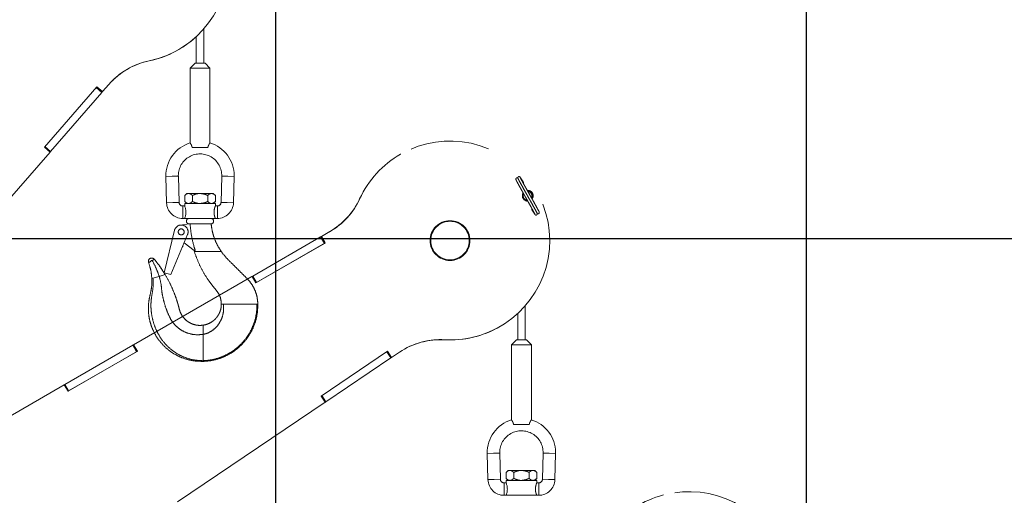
# Paper-space layout 'Sheet8' of a CAD drawing. Header units: inches. Extents: x 2.62 to 9.83, y 0.45 to 7.44.
# Tile 9 of 11: x 6.07 to 7.3, y 5.63 to 6.23. Entities that reach past the tile are written whole.
import ezdxf

# ---------------------------------------------------------------- set-up
doc = ezdxf.new("R2010")
doc.units = ezdxf.units.IN
doc.header["$MEASUREMENT"] = 0
doc.linetypes.add('PHANTOM', pattern=[0.5, 0.25, -0.05, 0.05, -0.05, 0.05, -0.05])
doc.layers.add('FORMAT', color=7, linetype='Continuous')
doc.styles.add('SLDTEXTSTYLE0', font='TXT', dxfattribs={"width": 0.75})
doc.dimstyles.new('SLDDIMSTYLE11', dxfattribs={"dimtxt": 0.104167, "dimasz": 0.13, "dimexe": 0, "dimexo": 0.0625, "dimgap": 0.026042, "dimtad": 0, "dimtih": 1, "dimtoh": 1, "dimdec": 1, "dimlfac": 18, "dimrnd": 1e-09, "dimzin": 12, "dimdsep": 46, "dimtxsty": 'SLDTEXTSTYLE0', "dimsah": 1, "dimcen": 0.09, "dimadec": 0, "dimazin": 3, "dimtfac": 1, "dimtdec": 1, "dimtofl": 0, "dimtmove": 0, "dimatfit": 3, "dimfxl": 1, "dimfrac": 2, "dimtolj": 1, "dimtzin": 12, "dimarcsym": 0})
doc.dimstyles.new('SLDDIMSTYLE13', dxfattribs={"dimtxt": 0.104167, "dimasz": 0.13, "dimexe": 0, "dimexo": 0.0625, "dimgap": 0.026042, "dimtad": 0, "dimtih": 1, "dimtoh": 1, "dimlfac": 18, "dimrnd": 1e-09, "dimzin": 12, "dimdsep": 46, "dimtxsty": 'SLDTEXTSTYLE0', "dimsah": 1, "dimcen": 0.09, "dimadec": 0, "dimazin": 3, "dimtfac": 1, "dimtofl": 0, "dimtmove": 0, "dimatfit": 3, "dimfxl": 1, "dimfrac": 2, "dimtolj": 1, "dimtzin": 12, "dimarcsym": 0})

# ---------------------------------------------------------------- blocks, each defined once
blk = doc.blocks.new('_D_56')
at = {"layer": 'FORMAT', "color": 7}
for p, q in [((6.2512, 6.6212), (3.4981, 6.6212)), ((3.6231, 6.6212), (3.6231, 5.1191)), ((3.4692, 5.098), (3.4375, 5.098)), ((3.4375, 5.098), (3.4375, 4.9325)), ((3.777, 5.098), (3.8087, 5.098)), ((3.8087, 5.098), (3.8087, 4.9325)), ((3.4375, 4.9325), (3.4692, 4.9325)), ((3.8087, 4.9325), (3.777, 4.9325)), ((3.6231, 3.2835), (3.6231, 4.7725)), ((4.3396, 3.2835), (3.4981, 3.2835))]:
    blk.add_line(p, q, dxfattribs=at)
for points in [[(3.6231, 6.6212), (3.6031, 6.4912), (3.6431, 6.4912)], [(3.6231, 3.2835), (3.6431, 3.4135), (3.6031, 3.4135)]]:
    blk.add_solid(points, dxfattribs=at)
at = {"layer": 'FORMAT', "color": 7, "char_height": 0.10417, "attachment_point": 1, "style": 'SLDTEXTSTYLE0'}
for s, insert in [('1526', (3.4692, 5.0668)), ('60.1', (3.4884, 4.9068))]:
    blk.add_mtext(s, dxfattribs=dict(at, insert=insert))
blk = doc.blocks.new('_D_57')
at = {"layer": 'FORMAT', "color": 7}
for p, q in [((8.5915, 5.9772), (9.4703, 5.9772)), ((9.3453, 5.9772), (9.3453, 4.6996)), ((9.3453, 3.2835), (9.3453, 4.5341)), ((8.4277, 3.2835), (9.4703, 3.2835))]:
    blk.add_line(p, q, dxfattribs=at)
for points in [[(9.3453, 5.9772), (9.3253, 5.8472), (9.3653, 5.8472)], [(9.3453, 3.2835), (9.3653, 3.4135), (9.3253, 3.4135)]]:
    blk.add_solid(points, dxfattribs=at)
at = {"layer": 'FORMAT', "color": 7, "insert": (8.8789, 4.6684), "char_height": 0.104167, "attachment_point": 1, "style": 'SLDTEXTSTYLE0'}
blk.add_mtext('HOOK HEIGHT', dxfattribs=at)

psp = doc.layouts.new('Sheet8')

# ---------------------------------------------------------------- linework, layer by layer
at = {"color": 7, "linetype": 'Continuous'}
for p, q in [((6.38962, 1.9502), (6.38962, 7.28353)), ((7.05629, 1.9502), (7.05629, 7.28353)), ((4.38962, 5.9502), (7.72296, 5.9502))]:
    psp.add_line(p, q, dxfattribs=at)
at = {"color": 7, "linetype": 'PHANTOM', "lineweight": 18}
for p, q in [((6.29923, 6.17061), (6.29923, 6.21358)), ((6.28985, 6.20393), (6.28985, 6.17061)), ((6.29287, 6.20683), (6.29308, 6.20703)), ((6.23053, 6.17329), (6.23073, 6.17349)), ((6.28829, 6.17061), (6.28204, 6.16436)), ((6.30079, 6.17061), (6.28829, 6.17061)), ((6.30704, 6.16436), (6.30079, 6.17061)), ((6.28204, 6.16436), (6.28204, 6.07016)), ((6.30704, 6.16436), (6.28204, 6.16436)), ((6.30704, 6.07016), (6.30704, 6.16436)), ((6.0991, 6.06496), (6.16506, 6.14085)), ((6.10676, 6.0595), (6.17135, 6.1338)), ((6.17135, 6.1338), (6.16428, 6.13995)), ((6.17183, 6.13435), (6.16476, 6.1405)), ((6.16506, 6.14085), (6.17214, 6.1347)), ((6.17135, 6.1338), (6.17183, 6.13435)), ((6.17183, 6.13435), (6.17204, 6.13459)), ((6.17194, 6.13449), (6.17214, 6.1347)), ((6.17214, 6.1347), (6.17995, 6.14368)), ((6.10617, 6.05881), (6.0991, 6.06496)), ((6.10617, 6.05882), (6.09911, 6.06497)), ((6.10625, 6.05891), (6.09919, 6.06506)), ((6.10676, 6.0595), (6.09969, 6.06564)), ((6.10625, 6.05891), (6.10676, 6.0595)), ((6.30439, 6.0643), (6.28469, 6.0643)), ((5.95926, 5.88979), (6.10617, 6.05881)), ((6.10617, 6.05882), (6.10625, 6.05891)), ((6.10617, 6.05881), (6.10617, 6.05882)), ((6.5467, 6.05618), (6.54645, 6.05604)), ((6.25168, 6.02811), (6.25949, 6.02832)), ((6.25168, 6.02811), (6.25254, 5.99505)), ((6.25949, 6.02832), (6.2673, 6.02852)), ((6.26816, 5.99546), (6.2673, 6.02852)), ((6.32178, 6.02852), (6.32091, 5.99546)), ((6.32959, 6.02832), (6.32178, 6.02852)), ((6.3374, 6.02811), (6.32959, 6.02832)), ((6.33653, 5.99505), (6.3374, 6.02811)), ((6.27787, 6.00671), (6.27529, 6.00414)), ((6.27529, 6.00414), (6.27529, 5.99666)), ((6.2801, 6.00671), (6.27787, 6.00671)), ((6.29454, 6.00671), (6.2801, 6.00671)), ((6.28491, 6.00414), (6.28491, 5.99666)), ((6.30898, 6.00671), (6.29454, 6.00671)), ((6.30416, 6.00414), (6.30416, 5.99666)), ((6.31121, 6.00671), (6.30898, 6.00671)), ((6.31379, 6.00414), (6.31121, 6.00671)), ((6.31379, 6.00414), (6.31379, 5.99666)), ((6.49501, 5.99991), (6.49526, 6.00006)), ((6.25254, 5.99505), (6.26035, 5.99526)), ((6.26035, 5.99526), (6.26816, 5.99546)), ((6.27529, 5.99096), (6.27278, 5.99096)), ((6.27278, 5.98315), (6.27278, 5.99096)), ((6.27529, 5.99666), (6.27787, 5.99408)), ((6.27529, 5.99408), (6.27529, 5.99096)), ((6.27529, 5.99408), (6.31379, 5.99408)), ((6.31121, 5.99408), (6.31379, 5.99666)), ((6.31629, 5.99096), (6.31375, 5.99096)), ((6.31379, 5.99086), (6.31379, 5.99408)), ((6.31629, 5.98315), (6.31629, 5.99096)), ((6.32872, 5.99526), (6.32091, 5.99546)), ((6.33653, 5.99505), (6.32872, 5.99526)), ((6.27278, 5.97533), (6.27278, 5.98315)), ((6.27278, 5.97533), (6.27529, 5.97533)), ((6.31379, 5.97533), (6.27529, 5.97533)), ((6.31379, 5.97533), (6.31629, 5.97533)), ((6.31629, 5.97533), (6.31629, 5.98315)), ((6.24944, 5.9068), (6.2625, 5.96044)), ((6.2698, 5.96697), (6.28109, 5.96842)), ((6.28091, 5.96842), (6.28109, 5.96842)), ((6.28109, 5.96842), (6.28183, 5.96842)), ((6.28183, 5.96842), (6.30773, 5.96842)), ((6.27889, 5.95505), (6.25785, 5.90476)), ((6.36071, 5.90284), (6.44597, 5.95206)), ((6.44597, 5.95206), (6.4466, 5.95243)), ((6.45066, 5.94395), (6.44597, 5.95206)), ((6.44677, 5.95253), (6.4466, 5.95243)), ((6.45129, 5.94431), (6.4466, 5.95243)), ((6.45733, 5.95862), (6.44677, 5.95253)), ((6.44677, 5.95253), (6.44702, 5.95267)), ((6.44677, 5.95253), (6.45146, 5.94441)), ((6.45758, 5.95876), (6.44702, 5.95267)), ((6.44702, 5.95267), (6.45171, 5.94455)), ((6.45733, 5.95862), (6.45758, 5.95876)), ((6.2728, 5.93995), (6.27312, 5.94126)), ((6.28697, 5.93507), (6.27454, 5.94466)), ((6.45171, 5.94455), (6.36463, 5.89427)), ((6.3654, 5.89472), (6.45066, 5.94395)), ((6.45066, 5.94395), (6.45129, 5.94431)), ((6.45146, 5.94441), (6.45129, 5.94431)), ((6.45146, 5.94441), (6.45171, 5.94455)), ((6.28853, 5.93507), (6.28697, 5.93507)), ((6.28706, 5.93509), (6.28741, 5.93365)), ((6.28735, 5.93386), (6.29738, 5.93386)), ((6.31994, 5.93386), (6.32112, 5.93386)), ((6.23274, 5.9214), (6.23184, 5.92088)), ((6.23445, 5.92237), (6.23274, 5.9214)), ((6.35969, 5.90225), (6.21093, 5.81636)), ((6.35994, 5.90239), (6.21117, 5.8165)), ((6.23547, 5.90016), (6.23403, 5.89972)), ((6.24331, 5.90252), (6.23547, 5.90016)), ((6.25069, 5.90474), (6.24331, 5.90252)), ((6.25785, 5.90476), (6.24944, 5.9068)), ((6.35994, 5.90239), (6.35969, 5.90225)), ((6.35969, 5.90225), (6.35994, 5.90239)), ((6.35994, 5.90239), (6.36004, 5.90245)), ((6.35994, 5.90239), (6.35994, 5.90239)), ((6.36463, 5.89427), (6.35994, 5.90239)), ((6.36004, 5.90245), (6.36071, 5.90284)), ((6.36473, 5.89433), (6.36004, 5.90245)), ((6.3654, 5.89472), (6.36071, 5.90284)), ((6.36462, 5.89427), (6.36473, 5.89433)), ((6.36463, 5.89428), (6.36462, 5.89427)), ((6.36473, 5.89433), (6.3654, 5.89472)), ((6.32132, 5.86765), (6.32406, 5.86765)), ((6.32879, 5.86765), (6.36604, 5.86765)), ((6.36604, 5.86765), (6.36677, 5.86765)), ((6.36677, 5.86765), (6.36716, 5.86765)), ((6.70282, 5.82251), (6.70282, 5.86538)), ((6.69345, 5.85575), (6.69345, 5.82251)), ((6.29841, 5.82952), (6.29841, 5.84114)), ((6.6705, 5.83898), (6.67074, 5.83912)), ((6.12487, 5.76667), (6.21013, 5.8159)), ((6.21013, 5.8159), (6.21076, 5.81626)), ((6.21482, 5.80778), (6.21013, 5.8159)), ((6.21093, 5.81636), (6.21076, 5.81626)), ((6.21545, 5.80814), (6.21076, 5.81626)), ((6.21093, 5.81636), (6.21117, 5.8165)), ((6.21093, 5.81636), (6.21561, 5.80824)), ((6.21117, 5.8165), (6.21586, 5.80838)), ((6.6016, 5.82271), (6.60184, 5.82286)), ((6.69189, 5.82251), (6.68564, 5.81626)), ((6.68564, 5.81626), (6.68564, 5.72206)), ((6.71064, 5.81626), (6.68564, 5.81626)), ((6.70439, 5.82251), (6.69189, 5.82251)), ((6.71064, 5.81626), (6.70439, 5.82251)), ((6.71064, 5.72206), (6.71064, 5.81626)), ((6.21586, 5.80838), (6.12878, 5.75811)), ((6.12955, 5.75855), (6.21482, 5.80778)), ((6.21482, 5.80778), (6.21545, 5.80814)), ((6.21561, 5.80824), (6.21545, 5.80814)), ((6.21561, 5.80824), (6.21586, 5.80838)), ((6.4466, 5.75209), (6.52996, 5.80832)), ((6.45259, 5.74483), (6.53421, 5.79989)), ((6.53421, 5.79989), (6.52898, 5.80766)), ((6.53481, 5.8003), (6.52958, 5.80806)), ((6.52996, 5.80832), (6.5352, 5.80055)), ((6.53421, 5.79989), (6.53481, 5.8003)), ((6.53481, 5.8003), (6.53508, 5.80048)), ((6.53496, 5.80041), (6.5352, 5.80055)), ((6.5352, 5.80055), (6.54508, 5.80721)), ((6.29841, 5.79647), (6.29841, 5.79561)), ((6.12385, 5.76608), (5.97508, 5.6802)), ((6.12409, 5.76623), (5.97533, 5.68034)), ((6.12409, 5.76623), (6.12385, 5.76608)), ((6.12385, 5.76608), (6.12409, 5.76623)), ((6.12409, 5.76623), (6.1242, 5.76629)), ((6.12409, 5.76623), (6.12409, 5.76623)), ((6.12878, 5.75811), (6.12409, 5.76623)), ((6.1242, 5.76629), (6.12487, 5.76667)), ((6.12888, 5.75817), (6.1242, 5.76629)), ((6.12955, 5.75855), (6.12487, 5.76667)), ((6.12878, 5.75811), (6.12888, 5.75817)), ((6.12879, 5.75811), (6.12878, 5.75811)), ((6.12888, 5.75817), (6.12955, 5.75855)), ((6.45185, 5.74432), (6.4466, 5.75209)), ((6.45185, 5.74434), (6.44661, 5.7521)), ((6.45195, 5.7444), (6.44671, 5.75217)), ((6.45259, 5.74483), (6.44735, 5.7526)), ((6.2662, 5.61909), (6.45185, 5.74432)), ((6.45184, 5.74433), (6.45185, 5.74434)), ((6.45185, 5.74434), (6.45195, 5.7444)), ((6.45195, 5.7444), (6.45259, 5.74483)), ((6.70799, 5.7162), (6.68828, 5.7162)), ((6.65528, 5.68001), (6.66309, 5.68022)), ((6.65528, 5.68001), (6.65614, 5.64695)), ((6.66309, 5.68022), (6.6709, 5.68042)), ((6.67176, 5.64736), (6.6709, 5.68042)), ((6.72538, 5.68042), (6.72451, 5.64736)), ((6.73319, 5.68022), (6.72538, 5.68042)), ((6.741, 5.68001), (6.73319, 5.68022)), ((6.74013, 5.64695), (6.741, 5.68001)), ((6.68147, 5.65861), (6.67889, 5.65603)), ((6.67889, 5.65603), (6.67889, 5.64856)), ((6.6837, 5.65861), (6.68147, 5.65861)), ((6.69814, 5.65861), (6.6837, 5.65861)), ((6.68851, 5.65603), (6.68851, 5.64856)), ((6.71257, 5.65861), (6.69814, 5.65861)), ((6.70776, 5.65603), (6.70776, 5.64856)), ((6.71481, 5.65861), (6.71257, 5.65861)), ((6.71739, 5.65603), (6.71481, 5.65861)), ((6.71739, 5.65603), (6.71739, 5.64856)), ((6.65614, 5.64695), (6.66395, 5.64716)), ((6.66395, 5.64716), (6.67176, 5.64736)), ((6.67889, 5.64286), (6.67638, 5.64286)), ((6.67638, 5.63505), (6.67638, 5.64286)), ((6.67889, 5.64856), (6.68147, 5.64598)), ((6.67889, 5.64598), (6.67889, 5.64286)), ((6.67889, 5.64598), (6.71739, 5.64598)), ((6.71481, 5.64598), (6.71739, 5.64856)), ((6.71989, 5.64286), (6.71734, 5.64286)), ((6.71739, 5.64275), (6.71739, 5.64598)), ((6.71989, 5.63505), (6.71989, 5.64286)), ((6.73232, 5.64716), (6.72451, 5.64736)), ((6.74013, 5.64695), (6.73232, 5.64716)), ((6.67638, 5.62723), (6.67638, 5.63505)), ((6.67638, 5.62723), (6.67889, 5.62723)), ((6.71739, 5.62723), (6.67889, 5.62723)), ((6.71739, 5.62723), (6.71989, 5.62723)), ((6.71989, 5.62723), (6.71989, 5.63505)), ((6.87668, 5.62776), (6.87641, 5.62769))]:
    psp.add_line(p, q, dxfattribs=at)
for centre, radius in [((6.60847, 5.94751), 0.025), ((6.27091, 5.95839), 0.00375), ((6.60847, 5.94751), 0.02425)]:
    psp.add_circle(centre, radius, dxfattribs=at)
for centre, radius, start, end in [((6.20508, 6.29581), 0.12498, 281.84612, 170.20656), ((6.20495, 6.29554), 0.1249, 281.81944, 314.74608), ((6.24965, 6.0831), 0.09235, 101.81924, 139.00088), ((6.24945, 6.0829), 0.09235, 101.81935, 134.74617), ((6.60872, 5.94765), 0.12498, 266.84612, 155.20656), ((6.29454, 6.02923), 0.04287, 106.90237, 181.5), ((6.29454, 6.02923), 0.04288, 0, 73.112), ((6.29454, 6.02923), 0.02725, 358.5, 180), ((6.60843, 5.94759), 0.1249, 119.74811, 155.23518), ((6.29454, 6.02923), 0.02725, 180, 181.5), ((6.29454, 6.02923), 0.04288, 358.5, 0), ((6.69958, 6.02063), 0.00104, 315.08229, 27.08086), ((6.7061, 6.00387), 0.00675, 323.28074, 94.85934), ((6.70585, 6.00373), 0.00675, 326.27113, 92.03896), ((6.70586, 6.00373), 0.00625, 328.87915, 89.79916), ((6.41115, 6.0386), 0.09235, 300.00117, 335.23512), ((6.4114, 6.03874), 0.09235, 300.00117, 335.23512), ((6.70611, 6.00388), 0.00675, 148.96335, 269.32685), ((6.70586, 6.00373), 0.00625, 148.83507, 210.38831), ((6.70586, 6.00373), 0.0055, 153.41626, 210.38831), ((6.70586, 6.00373), 0.00625, 210.38831, 270.11853), ((6.70586, 6.00373), 0.0055, 210.38831, 265.2433), ((6.70586, 6.00373), 0.0055, 333.28191, 85.15183), ((6.27278, 5.99558), 0.02025, 181.5, 270), ((6.27278, 5.99558), 0.00462, 181.5, 270), ((6.2569, 5.98315), 0.01998, 336.98645, 23.01355), ((6.31629, 5.99558), 0.00462, 270, 358.5), ((6.31629, 5.99558), 0.02025, 270, 358.5), ((6.71213, 5.98683), 0.00104, 135.02478, 207.12813), ((6.28091, 5.97188), 0.00346, 90, 270), ((6.30816, 5.97188), 0.00346, 270, 90), ((6.71909, 5.98264), 0.00146, 216.03576, 39.11912), ((6.27091, 5.95839), 0.00865, 337.2994, 166.31497), ((6.27219, 5.94009), 0.000625, 287.78734, 346.31497), ((6.23394, 5.92128), 0.00429, 39.08048, 200.35662), ((6.23394, 5.92128), 0.00121, 65.04347, 174.39364), ((6.60853, 5.94742), 0.1249, 266.81944, 299.74608), ((6.59672, 5.73065), 0.09235, 86.81924, 124.00088), ((6.59647, 5.73051), 0.09235, 86.81935, 119.74617), ((6.69814, 5.68113), 0.04288, 106.90237, 181.5), ((6.69814, 5.68113), 0.04287, 0, 73.112), ((6.69814, 5.68113), 0.02725, 358.5, 180), ((6.69814, 5.68113), 0.02725, 180, 181.5), ((6.69814, 5.68113), 0.04288, 358.5, 0), ((6.67638, 5.64748), 0.02025, 181.5, 270), ((6.67638, 5.64748), 0.00462, 181.5, 270), ((6.66049, 5.63505), 0.01998, 336.98645, 23.01355), ((6.71989, 5.64748), 0.00462, 270, 358.5), ((6.71989, 5.64748), 0.02025, 270, 358.5), ((6.9082, 5.5069), 0.1249, 104.74811, 140.23518), ((6.9085, 5.50688), 0.12498, 251.84612, 140.20656)]:
    psp.add_arc(centre, radius, start, end, dxfattribs=at)
for points, knots in [([(6.28469, 6.0643), (6.28453, 6.06503), (6.28422, 6.0665), (6.28333, 6.06828), (6.28253, 6.06958), (6.28204, 6.07025), (6.28209, 6.07018), (6.2821, 6.07016)], [0, 0, 0, 0, 0.2119295, 0.4229533, 0.6536657, 0.8985732, 1, 1, 1, 1]), ([(6.30697, 6.07016), (6.30698, 6.07017), (6.30701, 6.0702), (6.30648, 6.06948), (6.30563, 6.0681), (6.30477, 6.06627), (6.3045, 6.06486), (6.30439, 6.0643)], [0, 0, 0, 0, 0.13287744, 0.3601721, 0.5950413, 0.84015508, 1, 1, 1, 1]), ([(6.69425, 6.0252), (6.69407, 6.02548), (6.69387, 6.02581), (6.69326, 6.02617), (6.69296, 6.02628), (6.69261, 6.02632), (6.69224, 6.02628), (6.69188, 6.02613), (6.69157, 6.02589), (6.69134, 6.02556), (6.69121, 6.0252), (6.69118, 6.02483), (6.69125, 6.02434), (6.69139, 6.02409), (6.69149, 6.02391)], [0, 0, 0, 0, 0.3092961, 0.3696277, 0.4255681, 0.4788669, 0.5311779, 0.5836924, 0.6370018, 0.6913179, 0.7469033, 0.8044148, 0.8649532, 1, 1, 1, 1]), ([(6.69121, 6.02424), (6.69122, 6.02418), (6.69123, 6.02406), (6.69167, 6.02315), (6.69256, 6.02144), (6.6941, 6.0186), (6.69629, 6.01466), (6.69839, 6.01087), (6.70022, 6.00759), (6.70177, 6.00483), (6.70349, 6.00176), (6.70518, 5.99876), (6.70702, 5.99546), (6.70889, 5.99212), (6.71064, 5.98896), (6.7121, 5.98633), (6.71319, 5.98433), (6.71416, 5.98252), (6.71487, 5.98114), (6.71524, 5.98037), (6.71516, 5.98041), (6.71514, 5.98042)], [0, 0, 0, 0, 0.0518541, 0.1040109, 0.1532194, 0.2405053, 0.3142375, 0.3766855, 0.4263228, 0.464506, 0.4988925, 0.5608038, 0.5952301, 0.6474358, 0.7170264, 0.757675, 0.803013, 0.853583, 0.9088982, 0.9680894, 1, 1, 1, 1]), ([(6.69665, 6.02705), (6.69653, 6.02721), (6.6963, 6.02754), (6.69575, 6.02786), (6.69523, 6.02794), (6.69484, 6.0279), (6.69447, 6.02776), (6.69416, 6.02753), (6.69393, 6.02726), (6.69378, 6.02696), (6.69371, 6.02667), (6.6937, 6.02641), (6.69373, 6.02618), (6.69378, 6.02598), (6.69385, 6.02581), (6.6939, 6.02572), (6.69393, 6.02568)], [0, 0, 0, 0, 0.168338, 0.3304179, 0.4103431, 0.4884308, 0.5632578, 0.633206, 0.6969357, 0.753739, 0.8036898, 0.8476394, 0.8871303, 0.9242206, 0.9611621, 1, 1, 1, 1]), ([(6.69392, 6.02566), (6.69389, 6.02567), (6.69382, 6.0257), (6.6942, 6.02491), (6.69492, 6.0235), (6.6959, 6.02168), (6.697, 6.01965), (6.69847, 6.01701), (6.70023, 6.01384), (6.7021, 6.01049), (6.70377, 6.0075), (6.70482, 6.00562), (6.70544, 6.00453)], [0, 0, 0, 0, 0.06868137, 0.19016738, 0.30360623, 0.40723751, 0.50008621, 0.58328302, 0.72561661, 0.83231686, 0.90264882, 1, 1, 1, 1]), ([(6.7178, 5.98181), (6.71782, 5.98179), (6.71789, 5.98176), (6.71752, 5.98256), (6.7168, 5.98396), (6.71582, 5.98579), (6.71471, 5.98781), (6.71324, 5.99046), (6.71148, 5.99363), (6.70962, 5.99697), (6.70777, 6.00028), (6.70608, 6.00328), (6.70436, 6.00635), (6.70281, 6.0091), (6.70098, 6.01238), (6.69889, 6.01614), (6.69672, 6.02005), (6.6952, 6.02285), (6.69434, 6.02452), (6.69392, 6.02539), (6.69392, 6.02549), (6.69392, 6.02554)], [0, 0, 0, 0, 0.0336935, 0.0932917, 0.1489422, 0.1997814, 0.2453308, 0.2861452, 0.3559708, 0.4083155, 0.4428188, 0.5048465, 0.5392863, 0.5775185, 0.6271963, 0.6896423, 0.7632778, 0.8502993, 0.8992829, 0.9511387, 1, 1, 1, 1]), ([(6.7205, 5.98322), (6.72049, 5.98328), (6.72048, 5.9834), (6.72004, 5.98431), (6.71915, 5.98602), (6.71761, 5.98886), (6.71543, 5.99281), (6.71332, 5.99659), (6.71149, 5.99987), (6.70994, 6.00263), (6.70822, 6.0057), (6.70654, 6.0087), (6.70469, 6.012), (6.70283, 6.01534), (6.70107, 6.0185), (6.69962, 6.02113), (6.69852, 6.02313), (6.69755, 6.02494), (6.69684, 6.02632), (6.69648, 6.02709), (6.69655, 6.02706), (6.69658, 6.02704)], [0, 0, 0, 0, 0.0518541, 0.1040109, 0.1532194, 0.2405053, 0.3142375, 0.3766855, 0.4263228, 0.464506, 0.4988925, 0.5608038, 0.5952301, 0.6474358, 0.7170264, 0.757675, 0.803013, 0.853583, 0.9088982, 0.9680894, 1, 1, 1, 1]), ([(6.7005, 6.0211), (6.7, 6.02191), (6.69898, 6.02355), (6.69782, 6.02535), (6.69695, 6.02666), (6.69669, 6.027), (6.69656, 6.02716)], [0, 0, 0, 0, 0.2465263, 0.4978335, 0.7502481, 1, 1, 1, 1]), ([(6.27529, 6.00414), (6.27595, 6.00474), (6.27729, 6.00596), (6.27895, 6.00666), (6.2799, 6.00671), (6.2801, 6.00671)], [0, 0, 0, 0, 0.4323846, 0.879553, 1, 1, 1, 1]), ([(6.2801, 6.00671), (6.28095, 6.00657), (6.28263, 6.00627), (6.28416, 6.00484), (6.28491, 6.00414)], [0, 0, 0, 0, 0.5039993, 1, 1, 1, 1]), ([(6.28491, 6.00414), (6.28573, 6.00452), (6.28759, 6.0054), (6.29069, 6.00638), (6.29313, 6.00671), (6.29443, 6.00671), (6.29454, 6.00671)], [0, 0, 0, 0, 0.2702358, 0.6134495, 0.9669213, 1, 1, 1, 1]), ([(6.29454, 6.00671), (6.29666, 6.00648), (6.30002, 6.00612), (6.30305, 6.00467), (6.30416, 6.00414)], [0, 0, 0, 0, 0.631918, 1, 1, 1, 1]), ([(6.30416, 6.00414), (6.30482, 6.00474), (6.30616, 6.00596), (6.30782, 6.00666), (6.30877, 6.00671), (6.30898, 6.00671)], [0, 0, 0, 0, 0.4323846, 0.879553, 1, 1, 1, 1]), ([(6.30898, 6.00671), (6.30982, 6.00657), (6.3115, 6.00627), (6.31303, 6.00484), (6.31379, 6.00414)], [0, 0, 0, 0, 0.5039993, 1, 1, 1, 1]), ([(6.70611, 6.00333), (6.70651, 6.00262), (6.7074, 6.00104), (6.7089, 5.99836), (6.71073, 5.99508), (6.71282, 5.99132), (6.71499, 5.98741), (6.71651, 5.98461), (6.71737, 5.98294), (6.71779, 5.98207), (6.7178, 5.98197), (6.7178, 5.98192)], [0, 0, 0, 0, 0.0633039, 0.1410354, 0.2420374, 0.3689989, 0.5187103, 0.6956372, 0.7952279, 0.9006581, 1, 1, 1, 1]), ([(6.2801, 5.99408), (6.27925, 5.99423), (6.27757, 5.99453), (6.27605, 5.99596), (6.27529, 5.99666)], [0, 0, 0, 0, 0.5039993, 1, 1, 1, 1]), ([(6.28491, 5.99666), (6.28425, 5.99606), (6.28291, 5.99484), (6.28125, 5.99414), (6.2803, 5.99409), (6.2801, 5.99408)], [0, 0, 0, 0, 0.4323846, 0.879553, 1, 1, 1, 1]), ([(6.29454, 5.99408), (6.29443, 5.99409), (6.29317, 5.99409), (6.29073, 5.99441), (6.28762, 5.99538), (6.28573, 5.99628), (6.28491, 5.99666)], [0, 0, 0, 0, 0.0330782, 0.3753818, 0.7297681, 1, 1, 1, 1]), ([(6.30416, 5.99666), (6.30305, 5.99613), (6.30002, 5.99468), (6.29666, 5.99432), (6.29454, 5.99408)], [0, 0, 0, 0, 0.368082, 1, 1, 1, 1]), ([(6.30898, 5.99408), (6.30813, 5.99423), (6.30645, 5.99453), (6.30492, 5.99596), (6.30416, 5.99666)], [0, 0, 0, 0, 0.5039993, 1, 1, 1, 1]), ([(6.31379, 5.99666), (6.31313, 5.99606), (6.31179, 5.99484), (6.31013, 5.99414), (6.30918, 5.99409), (6.30898, 5.99408)], [0, 0, 0, 0, 0.4323846, 0.879553, 1, 1, 1, 1]), ([(6.31379, 5.97533), (6.31376, 5.97541), (6.31369, 5.97557), (6.31322, 5.9768), (6.31265, 5.97866), (6.31219, 5.98109), (6.31208, 5.98373), (6.31234, 5.98618), (6.31285, 5.98834), (6.3134, 5.98999), (6.31377, 5.99091), (6.31375, 5.99087), (6.31375, 5.99086)], [0, 0, 0, 0, 0.10162515, 0.20308046, 0.30900533, 0.41973904, 0.52526454, 0.62324757, 0.72332653, 0.8313809, 0.94160329, 1, 1, 1, 1]), ([(6.71121, 5.98636), (6.71172, 5.98555), (6.71274, 5.98392), (6.7139, 5.98211), (6.71476, 5.9808), (6.71502, 5.98047), (6.71515, 5.9803)], [0, 0, 0, 0, 0.2465263, 0.4978335, 0.7502481, 1, 1, 1, 1]), ([(6.71506, 5.98042), (6.71518, 5.98025), (6.71541, 5.97993), (6.71596, 5.97961), (6.71648, 5.97953), (6.71688, 5.97957), (6.71725, 5.97971), (6.71756, 5.97993), (6.71778, 5.98021), (6.71793, 5.9805), (6.718, 5.98079), (6.71801, 5.98105), (6.71799, 5.98129), (6.71793, 5.98149), (6.71786, 5.98166), (6.71781, 5.98174), (6.71779, 5.98179)], [0, 0, 0, 0, 0.168338, 0.3304179, 0.4103431, 0.4884308, 0.5632578, 0.633206, 0.6969357, 0.753739, 0.8036898, 0.8476394, 0.8871303, 0.9242206, 0.9611621, 1, 1, 1, 1]), ([(6.28853, 5.93507), (6.28808, 5.93647), (6.28584, 5.9435), (6.28331, 5.95462), (6.28243, 5.96447), (6.28208, 5.96842)], [0, 0, 0, 0, 0.1298092, 0.6501411, 1, 1, 1, 1]), ([(6.30773, 5.96842), (6.30809, 5.96843), (6.30851, 5.96844), (6.30846, 5.96844), (6.30846, 5.96844)], [0, 0, 0, 0, 0.8332179, 1, 1, 1, 1]), ([(6.32125, 5.93367), (6.31954, 5.93633), (6.31614, 5.94162), (6.31241, 5.9503), (6.30968, 5.95932), (6.30887, 5.96555), (6.30847, 5.96866)], [0, 0, 0, 0, 0.2510828, 0.5007526, 0.7500557, 1, 1, 1, 1]), ([(6.23727, 5.92398), (6.23726, 5.92397), (6.23724, 5.92396), (6.23706, 5.92386), (6.23679, 5.92371), (6.23632, 5.92344), (6.23554, 5.92299), (6.23481, 5.92258), (6.23445, 5.92237)], [0, 0, 0, 0, 0.128062, 0.2505544, 0.3832998, 0.5008118, 0.7498006, 1, 1, 1, 1]), ([(6.25069, 5.90474), (6.24862, 5.90808), (6.24448, 5.91476), (6.23967, 5.9209), (6.23727, 5.92398)], [0, 0, 0, 0, 0.4990169, 1, 1, 1, 1]), ([(6.23727, 5.92398), (6.23997, 5.92052), (6.24478, 5.91434), (6.24888, 5.90767), (6.25069, 5.90474)], [0, 0, 0, 0, 0.560615, 1, 1, 1, 1]), ([(6.28735, 5.93386), (6.28889, 5.92945), (6.29199, 5.92063), (6.29831, 5.90806), (6.30483, 5.89781), (6.31092, 5.88953), (6.31662, 5.88346), (6.32059, 5.87594), (6.32108, 5.87041), (6.32132, 5.86765)], [0, 0, 0, 0, 0.1859381, 0.3721076, 0.5589883, 0.6696899, 0.7807483, 0.8901704, 1, 1, 1, 1]), ([(6.29738, 5.93386), (6.29799, 5.93386), (6.30108, 5.93386), (6.30643, 5.93386), (6.31335, 5.93386), (6.31774, 5.93386), (6.31994, 5.93386)], [0, 0, 0, 0, 0.0803246, 0.4017599, 0.7004097, 1, 1, 1, 1]), ([(6.32112, 5.93386), (6.32349, 5.93081), (6.32823, 5.92467), (6.33675, 5.9167), (6.34489, 5.90833), (6.3527, 5.90086), (6.35929, 5.89337), (6.36359, 5.88536), (6.36647, 5.87671), (6.36693, 5.87068), (6.36716, 5.86765)], [0, 0, 0, 0, 0.1396954, 0.2807128, 0.4217505, 0.5627882, 0.6726188, 0.7814317, 0.8902269, 1, 1, 1, 1]), ([(6.23052, 5.92013), (6.23036, 5.92004), (6.23001, 5.91984), (6.22996, 5.91981), (6.22992, 5.91979)], [0, 0, 0, 0, 0.4694786, 1, 1, 1, 1]), ([(6.22992, 5.91979), (6.231, 5.91651), (6.23314, 5.90998), (6.23373, 5.90314), (6.23403, 5.89972)], [0, 0, 0, 0, 0.5014437, 1, 1, 1, 1]), ([(6.23184, 5.92088), (6.2316, 5.92074), (6.23109, 5.92045), (6.23072, 5.92024), (6.23052, 5.92013)], [0, 0, 0, 0, 0.4799541, 1, 1, 1, 1]), ([(6.23445, 5.92237), (6.2364, 5.91878), (6.23985, 5.91238), (6.24226, 5.90552), (6.24331, 5.90252)], [0, 0, 0, 0, 0.5622041, 1, 1, 1, 1]), ([(6.29841, 5.79561), (6.29435, 5.7957), (6.28629, 5.79588), (6.27456, 5.79888), (6.26359, 5.80376), (6.25366, 5.81059), (6.24505, 5.8191), (6.23844, 5.82858), (6.23378, 5.83846), (6.23085, 5.84834), (6.2295, 5.85853), (6.22965, 5.86887), (6.23174, 5.87903), (6.23413, 5.88923), (6.23406, 5.89623), (6.23403, 5.89972)], [0, 0, 0, 0, 0.0840363, 0.1669502, 0.2494237, 0.332268, 0.4157533, 0.4993719, 0.5708284, 0.6417688, 0.7124854, 0.7834863, 0.8553111, 0.9276593, 1, 1, 1, 1]), ([(6.29841, 5.79647), (6.29453, 5.79665), (6.28679, 5.79702), (6.2756, 5.80026), (6.26517, 5.80533), (6.25578, 5.8123), (6.24771, 5.82088), (6.24165, 5.8304), (6.23729, 5.84019), (6.23443, 5.84991), (6.23295, 5.85988), (6.23274, 5.86999), (6.23424, 5.87997), (6.23598, 5.88998), (6.23564, 5.89676), (6.23547, 5.90016)], [0, 0, 0, 0, 0.0827272, 0.1647341, 0.2466817, 0.3293041, 0.4128317, 0.4968484, 0.56902, 0.6408514, 0.712386, 0.7838648, 0.8555631, 0.9275887, 1, 1, 1, 1]), ([(6.29841, 5.82952), (6.29532, 5.82926), (6.28925, 5.82875), (6.28032, 5.83048), (6.27218, 5.83389), (6.26509, 5.83897), (6.25929, 5.84547), (6.25511, 5.85376), (6.25144, 5.86287), (6.24852, 5.8728), (6.24645, 5.88275), (6.24586, 5.89281), (6.24417, 5.89927), (6.24331, 5.90252)], [0, 0, 0, 0, 0.0892371, 0.1754188, 0.2596092, 0.3427687, 0.4256177, 0.5088721, 0.6096621, 0.7096002, 0.8075048, 0.9029053, 1, 1, 1, 1]), ([(6.29841, 5.84114), (6.29702, 5.841), (6.2944, 5.84074), (6.28975, 5.84114), (6.28513, 5.84238), (6.2809, 5.84448), (6.27678, 5.84736), (6.2728, 5.8515), (6.27011, 5.8563), (6.26873, 5.86026), (6.26793, 5.8637), (6.26672, 5.86801), (6.26479, 5.87427), (6.26172, 5.88266), (6.25709, 5.89334), (6.25294, 5.90073), (6.25069, 5.90474)], [0, 0, 0, 0, 0.04822771, 0.09082527, 0.1609855, 0.21276925, 0.2536384, 0.33470282, 0.40917377, 0.44210079, 0.47980396, 0.53153209, 0.59723317, 0.7065476, 0.84073373, 1, 1, 1, 1]), ([(6.32132, 5.86788), (6.32121, 5.86582), (6.321, 5.86212), (6.31942, 5.85743), (6.31772, 5.8541), (6.31591, 5.8514), (6.3136, 5.84869), (6.31013, 5.84565), (6.3061, 5.84334), (6.30202, 5.84182), (6.29965, 5.84137), (6.29841, 5.84114)], [0, 0, 0, 0, 0.1612532, 0.2880394, 0.3833734, 0.4527938, 0.5412634, 0.6606309, 0.812144, 0.9011353, 1, 1, 1, 1]), ([(6.36604, 5.86765), (6.36591, 5.86355), (6.36564, 5.85541), (6.36257, 5.84353), (6.35764, 5.83237), (6.3508, 5.82221), (6.34233, 5.81341), (6.33255, 5.80626), (6.32181, 5.80097), (6.31034, 5.79744), (6.30239, 5.7968), (6.29841, 5.79647)], [0, 0, 0, 0, 0.112722, 0.2243207, 0.3358509, 0.4481085, 0.5607215, 0.671069, 0.7806203, 0.8899233, 1, 1, 1, 1]), ([(6.32406, 5.86765), (6.32419, 5.86507), (6.32444, 5.86001), (6.32298, 5.85264), (6.32028, 5.84593), (6.31631, 5.83996), (6.31121, 5.83505), (6.30517, 5.83128), (6.30066, 5.83011), (6.29841, 5.82952)], [0, 0, 0, 0, 0.153248, 0.300377, 0.4430287, 0.5819394, 0.7236217, 0.8621787, 1, 1, 1, 1]), ([(6.36716, 5.86765), (6.36703, 5.86349), (6.36677, 5.85523), (6.36366, 5.84319), (6.35865, 5.83187), (6.35169, 5.82156), (6.34308, 5.81265), (6.33313, 5.80542), (6.32221, 5.80008), (6.31053, 5.79654), (6.30246, 5.79592), (6.29841, 5.79561)], [0, 0, 0, 0, 0.11263589, 0.22414745, 0.33560583, 0.44782233, 0.56042715, 0.67079753, 0.78039943, 0.88978952, 1, 1, 1, 1]), ([(6.32406, 5.86765), (6.32432, 5.86764), (6.32484, 5.86764), (6.32613, 5.86766), (6.3275, 5.86763), (6.3284, 5.86764), (6.32879, 5.86765)], [0, 0, 0, 0, 0.26783163, 0.53574589, 0.79904207, 1, 1, 1, 1]), ([(6.29841, 5.82952), (6.29841, 5.82739), (6.29841, 5.82159), (6.29841, 5.81306), (6.29841, 5.80411), (6.29841, 5.79903), (6.29841, 5.79647)], [0, 0, 0, 0, 0.1852954, 0.5027189, 0.7492467, 1, 1, 1, 1]), ([(6.68828, 5.7162), (6.68813, 5.71693), (6.68782, 5.7184), (6.68693, 5.72018), (6.68613, 5.72148), (6.68563, 5.72215), (6.68569, 5.72208), (6.6857, 5.72206)], [0, 0, 0, 0, 0.2119295, 0.4229533, 0.6536657, 0.8985732, 1, 1, 1, 1]), ([(6.71057, 5.72206), (6.71058, 5.72207), (6.7106, 5.7221), (6.71008, 5.72138), (6.70923, 5.72), (6.70837, 5.71817), (6.7081, 5.71675), (6.70799, 5.7162)], [0, 0, 0, 0, 0.13287744, 0.3601721, 0.5950413, 0.84015508, 1, 1, 1, 1]), ([(6.67889, 5.65603), (6.67955, 5.65664), (6.68089, 5.65786), (6.68255, 5.65856), (6.6835, 5.6586), (6.6837, 5.65861)], [0, 0, 0, 0, 0.4323846, 0.879553, 1, 1, 1, 1]), ([(6.6837, 5.65861), (6.68455, 5.65846), (6.68623, 5.65817), (6.68775, 5.65674), (6.68851, 5.65603)], [0, 0, 0, 0, 0.5039993, 1, 1, 1, 1]), ([(6.68851, 5.65603), (6.68933, 5.65642), (6.69119, 5.6573), (6.69429, 5.65828), (6.69673, 5.6586), (6.69803, 5.65861), (6.69814, 5.65861)], [0, 0, 0, 0, 0.2702358, 0.6134495, 0.9669213, 1, 1, 1, 1]), ([(6.69814, 5.65861), (6.70026, 5.65838), (6.70361, 5.65801), (6.70665, 5.65657), (6.70776, 5.65603)], [0, 0, 0, 0, 0.631918, 1, 1, 1, 1]), ([(6.70776, 5.65603), (6.70842, 5.65664), (6.70976, 5.65786), (6.71142, 5.65856), (6.71237, 5.6586), (6.71257, 5.65861)], [0, 0, 0, 0, 0.4323846, 0.879553, 1, 1, 1, 1]), ([(6.71257, 5.65861), (6.71342, 5.65846), (6.7151, 5.65817), (6.71663, 5.65674), (6.71739, 5.65603)], [0, 0, 0, 0, 0.5039993, 1, 1, 1, 1]), ([(6.6837, 5.64598), (6.68285, 5.64613), (6.68117, 5.64643), (6.67964, 5.64785), (6.67889, 5.64856)], [0, 0, 0, 0, 0.5039993, 1, 1, 1, 1]), ([(6.68851, 5.64856), (6.68785, 5.64796), (6.68651, 5.64673), (6.68485, 5.64604), (6.6839, 5.64599), (6.6837, 5.64598)], [0, 0, 0, 0, 0.4323846, 0.879553, 1, 1, 1, 1]), ([(6.69814, 5.64598), (6.69803, 5.64598), (6.69677, 5.64599), (6.69433, 5.64631), (6.69122, 5.64728), (6.68933, 5.64817), (6.68851, 5.64856)], [0, 0, 0, 0, 0.0330782, 0.3753818, 0.7297681, 1, 1, 1, 1]), ([(6.70776, 5.64856), (6.70665, 5.64803), (6.70361, 5.64658), (6.70026, 5.64621), (6.69814, 5.64598)], [0, 0, 0, 0, 0.368082, 1, 1, 1, 1]), ([(6.71257, 5.64598), (6.71173, 5.64613), (6.71005, 5.64643), (6.70852, 5.64785), (6.70776, 5.64856)], [0, 0, 0, 0, 0.5039993, 1, 1, 1, 1]), ([(6.71739, 5.64856), (6.71673, 5.64796), (6.71539, 5.64673), (6.71373, 5.64604), (6.71278, 5.64599), (6.71257, 5.64598)], [0, 0, 0, 0, 0.4323846, 0.879553, 1, 1, 1, 1]), ([(6.71739, 5.62723), (6.71735, 5.62731), (6.71729, 5.62747), (6.71682, 5.6287), (6.71625, 5.63056), (6.71578, 5.63299), (6.71568, 5.63562), (6.71594, 5.63808), (6.71645, 5.64023), (6.717, 5.64189), (6.71737, 5.64281), (6.71735, 5.64277), (6.71734, 5.64275)], [0, 0, 0, 0, 0.10162515, 0.20308046, 0.30900533, 0.41973904, 0.52526454, 0.62324757, 0.72332653, 0.8313809, 0.94160329, 1, 1, 1, 1])]:
    psp.add_open_spline(points, degree=3, knots=knots, dxfattribs=at)

# ---------------------------------------------------------------- dimensions: what is measured, and where the dimension line sits
at = {"layer": 'FORMAT', "color": 7}
dim = psp.add_linear_dim(base=(3.62309, 3.28353), p1=(6.30123, 6.62125), p2=(4.38962, 3.28353), angle=90, dimstyle='SLDDIMSTYLE11', dxfattribs=at)
dim.commit()
dim.dimension.update_dxf_attribs({"geometry": '_D_56', "text_midpoint": (3.62309, 4.94583), "dimtype": 160})
dim = psp.add_linear_dim(base=(9.34529, 3.28353), p1=(6.40493, 5.97717), p2=(7.72296, 3.28353), angle=90, text='HOOK HEIGHT', dimstyle='SLDDIMSTYLE13', dxfattribs=at)
dim.commit()
dim.dimension.update_dxf_attribs({"geometry": '_D_57', "text_midpoint": (9.34529, 4.61687), "dimtype": 160})

doc.saveas('drawing.dxf')
